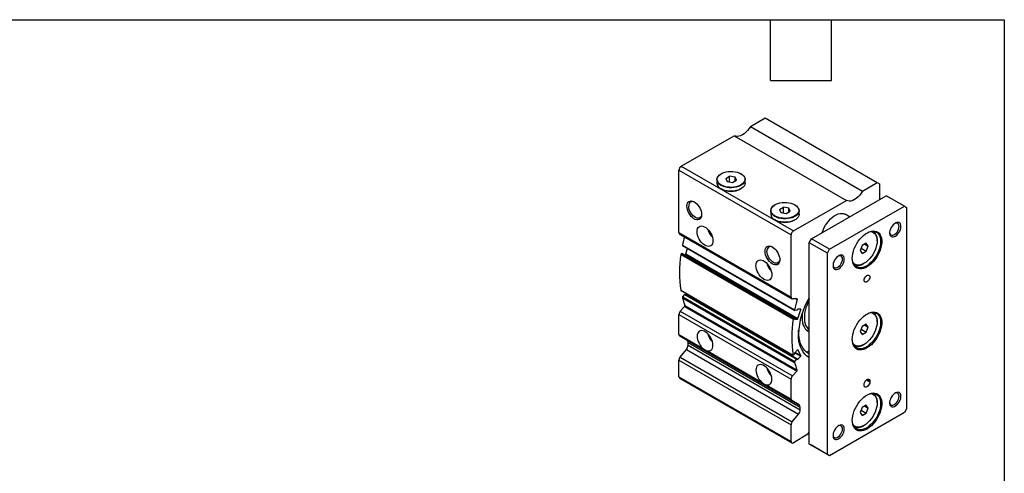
# Model space of a CAD drawing. Header units: millimetres. Extents: x 32 to 1365, y 32 to 1048.
# Tile 5 of 5: x 750 to 1365, y 764 to 1048. Entities that reach past the tile are written whole.
import ezdxf

# ---------------------------------------------------------------- set-up
doc = ezdxf.new("R2010")
doc.units = ezdxf.units.MM
doc.header["$LTSCALE"] = 5
doc.linetypes.add('SLD-Solid', pattern=[0])
doc.layers.add('TEXT', color=140, linetype='SLD-Solid', lineweight=25)

msp = doc.modelspace()

# ---------------------------------------------------------------- linework, layer by layer
for p, q in [((1206.775, 981.098), (1215.868, 986.347)), ((1215.868, 986.347), (1285.871, 945.934)), ((1206.775, 981.098), (1276.778, 940.685)), ((1163.542, 956.14), (1196.676, 975.268)), ((1196.676, 975.268), (1266.68, 934.855)), ((1162.127, 953.69), (1232.131, 913.278)), ((1162.127, 914.725), (1162.127, 953.69)), ((1163.542, 956.14), (1233.545, 915.727)), ((1185.804, 947.813), (1185.804, 945.69)), ((1188.537, 951.506), (1188.395, 951.425)), ((1191.308, 948.493), (1193.758, 949.907)), ((1191.308, 948.493), (1192.205, 946.562)), ((1197.104, 949.39), (1193.758, 949.907)), ((1193.758, 946.322), (1193.758, 949.907)), ((1195.551, 946.044), (1198, 947.458)), ((1198, 947.458), (1197.104, 949.39)), ((1197.104, 946.941), (1197.104, 949.39)), ((1200.913, 951.425), (1200.772, 951.506)), ((1203.504, 945.69), (1203.504, 947.813)), ((1188.395, 942.078), (1188.537, 941.996)), ((1192.205, 946.562), (1195.551, 946.044)), ((1200.772, 941.996), (1200.913, 942.078)), ((1276.778, 940.685), (1285.871, 945.934)), ((1285.871, 945.934), (1287.285, 945.118)), ((1287.285, 945.118), (1287.285, 935.321)), ((1233.545, 915.727), (1266.68, 934.855)), ((1244.859, 910.829), (1291.528, 937.77)), ((1302.842, 931.239), (1291.528, 937.77)), ((1219.392, 928.423), (1219.392, 926.3)), ((1222.125, 932.117), (1221.983, 932.035)), ((1224.896, 929.104), (1227.345, 930.518)), ((1224.896, 929.104), (1225.792, 927.172)), ((1230.691, 930), (1227.345, 930.518)), ((1227.345, 926.932), (1227.345, 930.518)), ((1231.588, 928.069), (1230.691, 930)), ((1230.691, 927.551), (1230.691, 930)), ((1234.501, 932.035), (1234.359, 932.117)), ((1237.092, 926.3), (1237.092, 928.423)), ((1256.173, 904.297), (1302.842, 931.239)), ((1302.842, 931.239), (1304.256, 930.422)), ((1304.256, 930.422), (1304.256, 804.675)), ((1221.983, 922.688), (1222.125, 922.606)), ((1225.792, 927.172), (1229.139, 926.655)), ((1229.139, 926.655), (1231.588, 928.069)), ((1234.359, 922.606), (1234.501, 922.688)), ((1268.672, 924.575), (1265.958, 926.142)), ((1162.127, 914.725), (1232.131, 874.313)), ((1162.542, 913.81), (1232.545, 873.397)), ((1232.131, 874.313), (1232.131, 913.278)), ((1243.445, 908.379), (1244.859, 910.829)), ((1256.173, 904.297), (1244.859, 910.829)), ((1285.871, 909.602), (1285.871, 910.01)), ((1164.305, 906.896), (1234.309, 866.484)), ((1164.398, 906.558), (1234.401, 866.146)), ((1166.341, 901.381), (1167.458, 904.792)), ((1254.758, 901.848), (1243.445, 908.379)), ((1243.445, 782.632), (1243.445, 908.379)), ((1254.758, 901.848), (1256.173, 904.297)), ((1276.515, 906.65), (1275.29, 903.493)), ((1275.858, 904.958), (1278.964, 903.165)), ((1278.964, 908.064), (1276.515, 906.65)), ((1278.067, 907.546), (1280.189, 906.321)), ((1280.189, 906.321), (1278.964, 908.064)), ((1278.964, 903.165), (1280.189, 906.321)), ((1163.323, 901.102), (1233.327, 860.69)), ((1163.821, 901.688), (1164.136, 901.701)), ((1163.821, 901.688), (1233.824, 861.276)), ((1164.136, 901.701), (1234.14, 861.289)), ((1234.2, 861.275), (1164.197, 901.687)), ((1165.267, 901.069), (1166.059, 901.1)), ((1166.059, 901.1), (1236.063, 860.687)), ((1166.341, 901.381), (1236.345, 860.969)), ((1254.758, 776.101), (1254.758, 901.848)), ((1275.29, 903.493), (1276.515, 901.751)), ((1276.515, 901.751), (1278.964, 903.165)), ((1277.387, 895.314), (1277.741, 895.518)), ((1163.323, 878.645), (1233.327, 838.233)), ((1163.421, 878.484), (1233.425, 838.072)), ((1164.305, 873.985), (1234.309, 833.573)), ((1164.498, 874.569), (1165.735, 875.948)), ((1164.498, 874.569), (1234.502, 834.157)), ((1165.735, 875.948), (1235.738, 835.536)), ((1235.978, 835.625), (1165.974, 876.038)), ((1166.344, 875.952), (1166.843, 876.509)), ((1166.344, 875.952), (1236.347, 835.54)), ((1235.638, 873.408), (1232.947, 873.304)), ((1235.157, 873.39), (1235.821, 873.006)), ((1162.944, 865.593), (1165.635, 868.595)), ((1165.635, 868.595), (1235.638, 828.183)), ((1165.818, 869.209), (1235.821, 828.797)), ((1238.11, 866.939), (1236.347, 866.87)), ((1237.774, 866.926), (1238.212, 866.673)), ((1162.127, 863.641), (1232.131, 823.229)), ((1162.127, 851.074), (1162.127, 863.641)), ((1162.944, 865.593), (1232.947, 825.18)), ((1233.824, 861.276), (1234.14, 861.289)), ((1234.242, 861.022), (1234.197, 860.885)), ((1234.198, 860.679), (1234.3, 860.62)), ((1234.3, 860.62), (1236.063, 860.687)), ((1235.738, 866.171), (1234.502, 866.123)), ((1236.066, 866.59), (1236.02, 866.452)), ((1236.345, 860.969), (1238.212, 866.673)), ((1276.515, 856.024), (1275.29, 852.868)), ((1278.964, 857.439), (1276.515, 856.024)), ((1278.067, 856.921), (1280.189, 855.696)), ((1280.189, 855.696), (1278.964, 857.439)), ((1278.964, 852.539), (1280.189, 855.696)), ((1285.871, 858.976), (1285.871, 859.384)), ((1162.127, 851.074), (1176.893, 842.55)), ((1162.542, 850.158), (1232.545, 809.746)), ((1167.163, 847.49), (1162.542, 850.158)), ((1275.29, 852.868), (1276.515, 851.125)), ((1275.858, 854.332), (1278.964, 852.539)), ((1276.515, 851.125), (1278.964, 852.539)), ((1167.163, 847.49), (1237.167, 807.078)), ((1167.784, 846.116), (1237.788, 805.704)), ((1167.784, 844.463), (1167.784, 846.116)), ((1167.784, 844.463), (1237.788, 804.05)), ((1277.387, 844.688), (1277.741, 844.892)), ((1162.835, 836.891), (1166.724, 841.729)), ((1162.835, 836.891), (1232.838, 796.479)), ((1166.724, 841.729), (1236.727, 801.316)), ((1179.889, 840.82), (1213.662, 821.324)), ((1234.14, 838.573), (1233.824, 838.221)), ((1234.197, 839.043), (1234.242, 838.958)), ((1236.063, 841.394), (1234.3, 839.427)), ((1234.464, 839.61), (1238.11, 837.506)), ((1234.727, 839.903), (1238.212, 837.891)), ((1236.242, 841.498), (1236.345, 841.439)), ((1238.212, 837.891), (1236.345, 841.439)), ((1236.347, 835.54), (1238.11, 837.506)), ((1242.685, 839.513), (1243.094, 839.277)), ((1243.445, 839.165), (1243.094, 839.277)), ((1162.127, 835.069), (1232.131, 794.656)), ((1162.127, 824.677), (1162.127, 835.069)), ((1234.502, 834.157), (1235.738, 835.536)), ((1236.02, 835.581), (1236.066, 835.495)), ((1162.127, 824.677), (1232.131, 784.264)), ((1232.947, 825.18), (1235.638, 828.183)), ((1162.542, 823.761), (1232.545, 783.349)), ((1216.659, 819.594), (1232.131, 810.662)), ((1232.131, 810.662), (1232.131, 823.229)), ((1277.739, 819.375), (1277.739, 819.783)), ((1279.183, 822.624), (1281.275, 821.416)), ((1279.507, 822.845), (1281.275, 821.824)), ((1281.275, 821.824), (1281.275, 821.416)), ((1237.167, 807.078), (1232.545, 809.746)), ((1237.788, 804.05), (1237.788, 805.704)), ((1276.515, 805.399), (1275.29, 802.242)), ((1278.964, 806.813), (1276.515, 805.399)), ((1278.067, 806.295), (1280.189, 805.07)), ((1280.189, 805.07), (1278.964, 806.813)), ((1285.871, 808.351), (1285.871, 808.759)), ((1232.838, 796.479), (1236.727, 801.316)), ((1302.842, 802.225), (1256.173, 775.284)), ((1275.29, 802.242), (1276.515, 800.5)), ((1275.858, 803.707), (1278.964, 801.914)), ((1276.515, 800.5), (1278.964, 801.914)), ((1278.964, 801.914), (1280.189, 805.07)), ((1304.256, 804.675), (1302.842, 802.225)), ((1232.131, 784.264), (1232.131, 794.656)), ((1277.387, 794.063), (1277.741, 794.267)), ((1242.638, 788.697), (1233.545, 783.448)), ((1242.638, 788.697), (1243.445, 789.979)), ((1254.758, 776.101), (1243.445, 782.632)), ((1244.859, 781.815), (1243.445, 782.632)), ((1256.173, 775.284), (1244.859, 781.815)), ((1256.173, 775.284), (1254.758, 776.101))]:
    msp.add_line(p, q)
at = {"flags": 128}
for points in [[(1206.775, 981.098), (1205.927, 979.757), (1204.973, 978.52), (1203.937, 977.42), (1202.846, 976.483), (1201.725, 975.733), (1200.605, 975.19), (1199.514, 974.866), (1198.478, 974.771), (1197.524, 974.906), (1196.776, 975.21)], [(1188.538, 944.445), (1187.615, 945.074), (1186.883, 945.783), (1186.364, 946.551), (1186.071, 947.358), (1186.012, 948.182), (1186.189, 949.001), (1186.596, 949.791), (1187.224, 950.532), (1188.054, 951.203), (1189.064, 951.786), (1190.227, 952.266), (1191.51, 952.628), (1192.879, 952.863), (1194.297, 952.965), (1195.724, 952.931), (1197.123, 952.762), (1198.453, 952.462), (1199.681, 952.04), (1200.771, 951.507), (1201.694, 950.877), (1202.425, 950.169), (1202.945, 949.401), (1203.238, 948.594), (1203.297, 947.769), (1203.12, 946.951), (1202.713, 946.161), (1202.085, 945.42), (1201.255, 944.749), (1200.245, 944.165), (1199.082, 943.686), (1197.799, 943.324), (1196.43, 943.089), (1195.012, 942.987), (1193.584, 943.021), (1192.186, 943.19), (1190.855, 943.49), (1189.628, 943.912), (1188.538, 944.445)], [(1188.397, 944.2), (1187.452, 944.844), (1186.704, 945.569), (1186.172, 946.355), (1185.872, 947.181), (1185.812, 948.024), (1185.993, 948.861), (1186.41, 949.67), (1187.052, 950.428), (1187.901, 951.114), (1188.395, 951.425)], [(1200.913, 951.425), (1201.857, 950.781), (1202.605, 950.056), (1203.136, 949.27), (1203.436, 948.444), (1203.497, 947.601), (1203.316, 946.764), (1202.899, 945.955), (1202.257, 945.197), (1201.408, 944.511), (1200.374, 943.914), (1199.185, 943.424), (1197.871, 943.053), (1196.471, 942.812), (1195.02, 942.708), (1193.56, 942.743), (1192.129, 942.916), (1190.768, 943.223), (1189.512, 943.655), (1188.397, 944.2)], [(1203.504, 945.69), (1203.497, 945.478), (1203.316, 944.641), (1202.899, 943.832), (1202.257, 943.074), (1201.408, 942.388), (1200.374, 941.791), (1199.185, 941.301), (1197.871, 940.93), (1196.471, 940.689), (1195.02, 940.585), (1193.56, 940.62), (1192.129, 940.793), (1190.768, 941.1), (1189.512, 941.532), (1188.397, 942.077)], [(1276.778, 940.685), (1275.931, 939.344), (1274.977, 938.108), (1273.941, 937.008), (1272.849, 936.071), (1271.729, 935.321), (1270.609, 934.778), (1269.517, 934.454), (1268.481, 934.358), (1267.527, 934.493), (1266.68, 934.855)], [(1167.077, 931.236), (1167.16, 932.192), (1167.406, 933.018), (1167.807, 933.684), (1168.347, 934.165), (1169.007, 934.445), (1169.764, 934.512), (1170.59, 934.366), (1171.455, 934.01), (1172.328, 933.458), (1173.177, 932.73), (1173.972, 931.852), (1174.683, 930.856), (1175.286, 929.778), (1175.759, 928.656), (1176.083, 927.532), (1176.249, 926.446), (1176.249, 925.436), (1176.083, 924.541), (1175.759, 923.792), (1175.286, 923.216), (1174.683, 922.834), (1173.972, 922.659), (1173.177, 922.699), (1172.328, 922.951), (1171.455, 923.407), (1170.59, 924.05), (1169.764, 924.857), (1169.007, 925.798), (1168.347, 926.84), (1167.807, 927.945), (1167.406, 929.073), (1167.16, 930.183), (1167.077, 931.236)], [(1176.26, 926.277), (1176.249, 926.134), (1176.085, 925.308), (1175.764, 924.63), (1175.299, 924.127), (1174.71, 923.82), (1174.019, 923.721), (1173.256, 923.836), (1172.451, 924.158), (1171.639, 924.674), (1170.851, 925.365), (1170.12, 926.2), (1169.477, 927.147), (1168.946, 928.166), (1168.552, 929.216), (1168.308, 930.253), (1168.226, 931.236)], [(1221.984, 924.81), (1221.039, 925.454), (1220.291, 926.179), (1219.76, 926.965), (1219.46, 927.791), (1219.4, 928.634), (1219.58, 929.471), (1219.997, 930.28), (1220.639, 931.038), (1221.489, 931.725), (1221.983, 932.035)], [(1222.126, 925.055), (1221.202, 925.685), (1220.471, 926.393), (1219.952, 927.161), (1219.658, 927.968), (1219.599, 928.793), (1219.776, 929.611), (1220.184, 930.401), (1220.811, 931.142), (1221.641, 931.813), (1222.651, 932.397), (1223.814, 932.876), (1225.098, 933.238), (1226.467, 933.473), (1227.885, 933.575), (1229.312, 933.541), (1230.71, 933.372), (1232.041, 933.072), (1233.268, 932.65), (1234.358, 932.117), (1235.282, 931.488), (1236.013, 930.779), (1236.532, 930.011), (1236.826, 929.204), (1236.885, 928.38), (1236.708, 927.561), (1236.3, 926.771), (1235.673, 926.03), (1234.843, 925.359), (1233.832, 924.776), (1232.67, 924.296), (1231.386, 923.934), (1230.017, 923.699), (1228.599, 923.597), (1227.172, 923.631), (1225.774, 923.8), (1224.443, 924.1), (1223.216, 924.522), (1222.126, 925.055)], [(1234.501, 932.035), (1235.445, 931.392), (1236.193, 930.667), (1236.724, 929.881), (1237.024, 929.055), (1237.084, 928.212), (1236.904, 927.374), (1236.487, 926.566), (1235.845, 925.808), (1234.995, 925.121), (1233.962, 924.524), (1232.772, 924.034), (1231.459, 923.663), (1230.058, 923.423), (1228.608, 923.318), (1227.147, 923.353), (1225.717, 923.526), (1224.355, 923.833), (1223.099, 924.265), (1221.984, 924.81)], [(1237.092, 926.3), (1237.084, 926.089), (1236.904, 925.251), (1236.487, 924.443), (1235.845, 923.685), (1234.995, 922.998), (1233.962, 922.401), (1232.772, 921.911), (1231.459, 921.54), (1230.058, 921.3), (1228.608, 921.195), (1227.147, 921.23), (1225.717, 921.403), (1224.355, 921.71), (1223.099, 922.142), (1221.984, 922.687)], [(1251.608, 914.725), (1252.156, 916.26), (1252.852, 917.8), (1253.675, 919.293), (1254.611, 920.713), (1255.642, 922.032), (1256.748, 923.225), (1257.91, 924.272), (1259.105, 925.151), (1260.311, 925.848), (1261.507, 926.348), (1262.668, 926.643), (1263.775, 926.727), (1264.805, 926.598), (1265.741, 926.259), (1265.958, 926.142)], [(1173.441, 915.314), (1173.525, 916.315), (1173.775, 917.186), (1174.183, 917.895), (1174.733, 918.419), (1175.408, 918.74), (1176.185, 918.846), (1177.036, 918.736), (1177.934, 918.411), (1178.848, 917.884), (1179.746, 917.172), (1180.597, 916.299), (1181.374, 915.296), (1182.049, 914.195), (1182.599, 913.036), (1183.006, 911.857), (1183.256, 910.698), (1183.341, 909.599), (1183.256, 908.597), (1183.006, 907.727), (1182.599, 907.018), (1182.049, 906.494), (1181.374, 906.173), (1180.597, 906.066), (1179.746, 906.177), (1178.848, 906.501), (1177.934, 907.028), (1177.036, 907.741), (1176.185, 908.613), (1175.408, 909.617), (1174.733, 910.717), (1174.183, 911.877), (1173.775, 913.056), (1173.525, 914.215), (1173.441, 915.314)], [(1293.662, 914.854), (1293.735, 914.395), (1293.989, 913.77), (1294.394, 913.326), (1294.928, 913.088), (1295.561, 913.069), (1296.254, 913.272), (1296.968, 913.684), (1297.661, 914.282), (1298.293, 915.03), (1298.827, 915.885), (1299.233, 916.798), (1299.486, 917.715), (1299.572, 918.583)], [(1300.72, 918.583), (1300.638, 919.413), (1300.394, 920.108), (1300, 920.637), (1299.474, 920.975), (1298.841, 921.105), (1298.131, 921.022), (1297.376, 920.729), (1296.613, 920.24), (1295.876, 919.579), (1295.201, 918.775), (1294.618, 917.868), (1294.155, 916.898), (1293.834, 915.911), (1293.67, 914.954), (1293.67, 914.071), (1293.834, 913.304), (1294.155, 912.688), (1294.618, 912.252), (1295.201, 912.017), (1295.876, 911.993), (1296.613, 912.182), (1297.376, 912.575), (1298.131, 913.154), (1298.841, 913.891), (1299.474, 914.751), (1300, 915.696), (1300.394, 916.68), (1300.638, 917.657), (1300.72, 918.583)], [(1299.572, 918.583), (1299.486, 919.351), (1299.233, 919.976), (1298.827, 920.42), (1298.293, 920.659), (1297.661, 920.677), (1296.968, 920.474), (1296.885, 920.436)], [(1270.315, 898.58), (1270.397, 900.042), (1270.641, 901.573), (1271.044, 903.145), (1271.598, 904.731), (1272.293, 906.301), (1273.117, 907.828), (1274.054, 909.285), (1275.09, 910.645), (1276.203, 911.885), (1277.376, 912.983), (1278.587, 913.917), (1279.814, 914.673), (1281.036, 915.237), (1282.231, 915.598), (1283.377, 915.749), (1284.453, 915.69), (1285.442, 915.419), (1286.325, 914.943), (1287.086, 914.269), (1287.712, 913.411), (1288.191, 912.382), (1288.515, 911.202), (1288.679, 909.891), (1288.679, 908.473), (1288.515, 906.973), (1288.191, 905.418), (1287.712, 903.836), (1287.086, 902.254), (1286.325, 900.702), (1285.442, 899.207), (1284.453, 897.795), (1283.377, 896.492), (1282.231, 895.321), (1281.036, 894.302), (1279.814, 893.455), (1278.587, 892.794), (1277.376, 892.331), (1276.203, 892.074), (1275.09, 892.028), (1274.054, 892.193), (1273.117, 892.567), (1272.293, 893.144), (1271.598, 893.911), (1271.044, 894.857), (1270.641, 895.964), (1270.397, 897.213), (1270.315, 898.58)], [(1279.327, 914.396), (1279.757, 914.622), (1280.952, 915.122), (1282.114, 915.417), (1283.22, 915.501), (1284.251, 915.372), (1285.187, 915.033), (1286.01, 914.49), (1286.706, 913.754), (1287.261, 912.837), (1287.665, 911.758), (1287.91, 910.536), (1287.993, 909.194), (1287.91, 907.756), (1287.665, 906.251), (1287.261, 904.705), (1286.706, 903.147), (1286.01, 901.608), (1285.187, 900.114), (1284.251, 898.695), (1283.22, 897.376), (1282.114, 896.182), (1280.952, 895.136), (1279.757, 894.256), (1278.55, 893.56), (1277.355, 893.06), (1276.194, 892.765), (1275.087, 892.681), (1274.056, 892.81), (1273.121, 893.149), (1272.297, 893.692), (1271.602, 894.428), (1271.047, 895.344), (1270.643, 896.424), (1270.397, 897.646), (1270.317, 898.787)], [(1281.898, 915.378), (1282.136, 915.345), (1283.065, 915.078), (1283.885, 914.604), (1284.58, 913.933), (1285.136, 913.078), (1285.542, 912.057), (1285.788, 910.89), (1285.871, 909.602), (1285.788, 908.218), (1285.542, 906.766), (1285.136, 905.277), (1284.58, 903.78), (1283.885, 902.306), (1283.065, 900.885), (1282.136, 899.546), (1281.117, 898.316), (1280.03, 897.22), (1278.897, 896.281), (1277.739, 895.517), (1276.582, 894.945), (1275.448, 894.575), (1274.361, 894.416), (1273.343, 894.47), (1272.414, 894.737), (1271.594, 895.21), (1270.899, 895.882), (1270.752, 896.07)], [(1215.868, 903.07), (1215.951, 904.026), (1216.197, 904.852), (1216.597, 905.518), (1217.137, 905.999), (1217.798, 906.279), (1218.554, 906.346), (1219.38, 906.2), (1220.245, 905.844), (1221.118, 905.292), (1221.967, 904.564), (1222.762, 903.686), (1223.474, 902.69), (1224.077, 901.611), (1224.549, 900.49), (1224.874, 899.366), (1225.039, 898.279), (1225.039, 897.27), (1224.874, 896.375), (1224.549, 895.626), (1224.077, 895.05), (1223.474, 894.668), (1222.762, 894.493), (1221.967, 894.533), (1221.118, 894.785), (1220.245, 895.241), (1219.38, 895.884), (1218.554, 896.691), (1217.798, 897.632), (1217.137, 898.674), (1216.597, 899.779), (1216.197, 900.907), (1215.951, 902.017), (1215.868, 903.07)], [(1164.136, 901.701), (1164.172, 901.697), (1164.197, 901.687)], [(1210.211, 894.087), (1210.295, 895.089), (1210.545, 895.959), (1210.952, 896.668), (1211.503, 897.192), (1212.178, 897.513), (1212.954, 897.62), (1213.806, 897.509), (1214.704, 897.185), (1215.617, 896.657), (1216.515, 895.945), (1217.367, 895.073), (1218.143, 894.069), (1218.818, 892.969), (1219.369, 891.809), (1219.776, 890.63), (1220.026, 889.471), (1220.11, 888.372), (1220.026, 887.371), (1219.776, 886.5), (1219.369, 885.791), (1218.818, 885.267), (1218.143, 884.946), (1217.367, 884.839), (1216.515, 884.95), (1215.617, 885.275), (1214.704, 885.802), (1213.806, 886.514), (1212.954, 887.387), (1212.178, 888.39), (1211.503, 889.491), (1210.952, 890.65), (1210.545, 891.829), (1210.295, 892.988), (1210.211, 894.087)], [(1225.05, 898.111), (1225.039, 897.968), (1224.876, 897.142), (1224.555, 896.464), (1224.09, 895.961), (1223.5, 895.654), (1222.809, 895.555), (1222.046, 895.669), (1221.242, 895.992), (1220.429, 896.508), (1219.641, 897.199), (1218.91, 898.034), (1218.267, 898.981), (1217.737, 900), (1217.342, 901.05), (1217.098, 902.087), (1217.016, 903.07)], [(1258.307, 894.444), (1258.38, 893.985), (1258.633, 893.36), (1259.039, 892.916), (1259.573, 892.677), (1260.205, 892.659), (1260.898, 892.862), (1261.612, 893.274), (1262.305, 893.872), (1262.938, 894.62), (1263.472, 895.475), (1263.878, 896.387), (1264.131, 897.304), (1264.217, 898.172)], [(1265.365, 898.172), (1265.282, 899.002), (1265.038, 899.698), (1264.644, 900.227), (1264.118, 900.564), (1263.486, 900.695), (1262.775, 900.611), (1262.021, 900.319), (1261.258, 899.83), (1260.521, 899.169), (1259.845, 898.365), (1259.263, 897.457), (1258.8, 896.487), (1258.479, 895.501), (1258.315, 894.544), (1258.315, 893.661), (1258.479, 892.894), (1258.8, 892.278), (1259.263, 891.842), (1259.845, 891.607), (1260.521, 891.583), (1261.258, 891.772), (1262.021, 892.165), (1262.775, 892.744), (1263.486, 893.48), (1264.118, 894.341), (1264.644, 895.286), (1265.038, 896.27), (1265.282, 897.247), (1265.365, 898.172)], [(1264.217, 898.172), (1264.131, 898.941), (1263.878, 899.566), (1263.472, 900.01), (1262.938, 900.248), (1262.305, 900.267), (1261.612, 900.064), (1261.515, 900.019)], [(1277.739, 884.902), (1277.826, 885.583), (1278.077, 886.297), (1278.468, 886.975), (1278.961, 887.549), (1279.507, 887.964), (1280.053, 888.18), (1280.546, 888.174), (1280.937, 887.948), (1281.188, 887.524), (1281.275, 886.943), (1281.188, 886.263), (1280.937, 885.549), (1280.546, 884.871), (1280.053, 884.297), (1279.507, 883.882), (1278.961, 883.666), (1278.468, 883.672), (1278.077, 883.898), (1277.826, 884.322), (1277.739, 884.902)], [(1165.735, 875.948), (1165.774, 875.987), (1165.815, 876.017), (1165.856, 876.038), (1165.897, 876.05), (1165.934, 876.051), (1165.967, 876.041), (1165.974, 876.038)], [(1235.638, 873.408), (1235.695, 873.403), (1235.744, 873.382), (1235.785, 873.346), (1235.815, 873.297), (1235.834, 873.237), (1235.842, 873.166), (1235.838, 873.088), (1235.821, 873.006)], [(1238.11, 866.939), (1238.145, 866.935), (1238.176, 866.921), (1238.201, 866.897), (1238.219, 866.864), (1238.23, 866.824), (1238.232, 866.777), (1238.226, 866.726), (1238.212, 866.673)], [(1243.445, 872.685), (1242.853, 871.495), (1242.062, 869.65), (1241.416, 867.792), (1240.924, 865.946), (1240.592, 864.138), (1240.425, 862.391), (1240.425, 860.729), (1240.592, 859.175), (1240.924, 857.75), (1241.416, 856.472), (1242.062, 855.36), (1242.853, 854.428), (1243.445, 853.921)], [(1234.14, 861.289), (1234.176, 861.285), (1234.207, 861.271), (1234.232, 861.247), (1234.25, 861.214), (1234.26, 861.173), (1234.262, 861.126), (1234.256, 861.075), (1234.242, 861.022)], [(1234.3, 860.62), (1234.264, 860.624), (1234.233, 860.638), (1234.209, 860.662), (1234.191, 860.694), (1234.18, 860.735), (1234.178, 860.781), (1234.184, 860.832), (1234.197, 860.885)], [(1234.502, 866.123), (1234.449, 866.127), (1234.402, 866.146), (1234.362, 866.177), (1234.331, 866.22), (1234.31, 866.275), (1234.299, 866.338), (1234.299, 866.408), (1234.309, 866.484)], [(1239.34, 865.224), (1239.318, 865.099), (1239.072, 863.287), (1238.99, 861.548), (1239.072, 859.904), (1239.318, 858.376), (1239.724, 856.982), (1240.285, 855.742), (1240.995, 854.669), (1241.844, 853.777), (1242.821, 853.078), (1243.445, 852.764)], [(1270.315, 847.955), (1270.397, 849.417), (1270.641, 850.948), (1271.044, 852.52), (1271.598, 854.105), (1272.293, 855.675), (1273.117, 857.203), (1274.054, 858.659), (1275.09, 860.02), (1276.203, 861.26), (1277.376, 862.357), (1278.587, 863.292), (1279.814, 864.048), (1281.036, 864.611), (1282.231, 864.972), (1283.377, 865.124), (1284.453, 865.064), (1285.442, 864.794), (1286.325, 864.317), (1287.086, 863.644), (1287.712, 862.785), (1288.191, 861.756), (1288.515, 860.576), (1288.679, 859.265), (1288.679, 857.847), (1288.515, 856.347), (1288.191, 854.792), (1287.712, 853.21), (1287.086, 851.629), (1286.325, 850.077), (1285.442, 848.581), (1284.453, 847.169), (1283.377, 845.866), (1282.231, 844.695), (1281.036, 843.677), (1279.814, 842.83), (1278.587, 842.168), (1277.376, 841.705), (1276.203, 841.448), (1275.09, 841.402), (1274.054, 841.568), (1273.117, 841.942), (1272.293, 842.518), (1271.598, 843.286), (1271.044, 844.232), (1270.641, 845.339), (1270.397, 846.587), (1270.315, 847.955)], [(1279.327, 863.77), (1279.757, 863.997), (1280.952, 864.497), (1282.114, 864.792), (1283.22, 864.875), (1284.251, 864.747), (1285.187, 864.408), (1286.01, 863.865), (1286.706, 863.128), (1287.261, 862.212), (1287.665, 861.133), (1287.91, 859.91), (1287.993, 858.568), (1287.91, 857.131), (1287.665, 855.625), (1287.261, 854.079), (1286.706, 852.522), (1286.01, 850.982), (1285.187, 849.489), (1284.251, 848.069), (1283.22, 846.751), (1282.114, 845.557), (1280.952, 844.51), (1279.757, 843.631), (1278.55, 842.934), (1277.355, 842.434), (1276.194, 842.139), (1275.087, 842.056), (1274.056, 842.184), (1273.121, 842.523), (1272.297, 843.066), (1271.602, 843.802), (1271.047, 844.719), (1270.643, 845.798), (1270.397, 847.021), (1270.317, 848.162)], [(1281.898, 864.752), (1282.136, 864.719), (1283.065, 864.453), (1283.885, 863.979), (1284.58, 863.308), (1285.136, 862.453), (1285.542, 861.432), (1285.788, 860.265), (1285.871, 858.976), (1285.788, 857.592), (1285.542, 856.141), (1285.136, 854.651), (1284.58, 853.154), (1283.885, 851.68), (1283.065, 850.259), (1282.136, 848.92), (1281.117, 847.69), (1280.03, 846.595), (1278.897, 845.655), (1277.739, 844.892), (1276.582, 844.319), (1275.448, 843.949), (1274.361, 843.79), (1273.343, 843.844), (1272.414, 844.111), (1271.594, 844.585), (1270.899, 845.256), (1270.752, 845.445)], [(1179.889, 840.82), (1180.722, 840.745), (1181.477, 840.883), (1182.129, 841.229), (1182.657, 841.771), (1183.042, 842.493), (1183.272, 843.369), (1183.34, 844.371), (1183.243, 845.465), (1182.983, 846.614), (1182.571, 847.781), (1182.019, 848.926), (1181.347, 850.011), (1180.576, 851.001), (1179.732, 851.861), (1178.843, 852.564), (1177.939, 853.086), (1177.05, 853.409), (1176.206, 853.523), (1175.435, 853.424), (1174.763, 853.115), (1174.211, 852.607), (1173.799, 851.917), (1173.539, 851.066), (1173.442, 850.085), (1173.509, 849.005), (1173.74, 847.863), (1174.125, 846.697), (1174.653, 845.545), (1175.305, 844.446), (1176.06, 843.437), (1176.893, 842.55)], [(1243.46, 836.544), (1243.117, 836.751), (1241.828, 837.698), (1240.668, 838.839), (1239.646, 840.167), (1238.767, 841.671), (1238.04, 843.342), (1237.469, 845.166), (1237.058, 847.13), (1236.81, 849.222), (1236.727, 851.424)], [(1243.094, 839.277), (1241.821, 840.105), (1240.673, 841.132), (1239.661, 842.348), (1238.793, 843.744), (1238.074, 845.308), (1237.511, 847.029), (1237.109, 848.893), (1236.871, 850.884), (1236.798, 852.987), (1236.812, 853.756)], [(1233.824, 838.221), (1233.747, 838.147), (1233.667, 838.092), (1233.587, 838.059), (1233.512, 838.048), (1233.445, 838.062), (1233.39, 838.099), (1233.35, 838.157), (1233.327, 838.233)], [(1236.063, 841.394), (1236.102, 841.433), (1236.143, 841.463), (1236.185, 841.485), (1236.225, 841.496), (1236.262, 841.497), (1236.296, 841.487), (1236.324, 841.468), (1236.345, 841.439)], [(1216.659, 819.594), (1217.492, 819.518), (1218.247, 819.656), (1218.899, 820.002), (1219.426, 820.545), (1219.812, 821.266), (1220.042, 822.143), (1220.11, 823.144), (1220.012, 824.238), (1219.753, 825.388), (1219.341, 826.554), (1218.789, 827.7), (1218.116, 828.785), (1217.345, 829.774), (1216.501, 830.635), (1215.612, 831.337), (1214.709, 831.859), (1213.82, 832.182), (1212.976, 832.296), (1212.205, 832.197), (1211.532, 831.889), (1210.98, 831.381), (1210.568, 830.69), (1210.309, 829.84), (1210.211, 828.858), (1210.279, 827.779), (1210.509, 826.637), (1210.895, 825.47), (1211.422, 824.318), (1212.074, 823.219), (1212.829, 822.21), (1213.662, 821.324)], [(1235.738, 835.536), (1235.778, 835.574), (1235.819, 835.605), (1235.86, 835.626), (1235.9, 835.638), (1235.938, 835.639), (1235.971, 835.629), (1235.999, 835.61), (1236.02, 835.581)], [(1236.347, 835.54), (1236.308, 835.501), (1236.267, 835.471), (1236.226, 835.45), (1236.185, 835.438), (1236.148, 835.437), (1236.115, 835.447), (1236.087, 835.466), (1236.066, 835.495)], [(1277.739, 819.783), (1277.826, 820.464), (1278.077, 821.178), (1278.468, 821.856), (1278.961, 822.43), (1279.507, 822.845), (1280.053, 823.061), (1280.546, 823.055), (1280.937, 822.829), (1281.188, 822.405), (1281.275, 821.824)], [(1281.275, 821.416), (1281.188, 820.735), (1280.937, 820.021), (1280.546, 819.344), (1280.053, 818.77), (1279.507, 818.354), (1278.961, 818.139), (1278.468, 818.144), (1278.077, 818.37), (1277.826, 818.794), (1277.739, 819.375)], [(1270.315, 797.329), (1270.397, 798.791), (1270.641, 800.322), (1271.044, 801.894), (1271.598, 803.48), (1272.293, 805.05), (1273.117, 806.577), (1274.054, 808.034), (1275.09, 809.394), (1276.203, 810.634), (1277.376, 811.731), (1278.587, 812.666), (1279.814, 813.422), (1281.036, 813.986), (1282.231, 814.346), (1283.377, 814.498), (1284.453, 814.439), (1285.442, 814.168), (1286.325, 813.692), (1287.086, 813.018), (1287.712, 812.16), (1288.191, 811.131), (1288.515, 809.951), (1288.679, 808.64), (1288.679, 807.222), (1288.515, 805.722), (1288.191, 804.167), (1287.712, 802.585), (1287.086, 801.003), (1286.325, 799.451), (1285.442, 797.956), (1284.453, 796.544), (1283.377, 795.241), (1282.231, 794.07), (1281.036, 793.051), (1279.814, 792.204), (1278.587, 791.543), (1277.376, 791.08), (1276.203, 790.823), (1275.09, 790.777), (1274.054, 790.942), (1273.117, 791.316), (1272.293, 791.893), (1271.598, 792.66), (1271.044, 793.606), (1270.641, 794.713), (1270.397, 795.962), (1270.315, 797.329)], [(1279.327, 813.145), (1279.757, 813.371), (1280.952, 813.871), (1282.114, 814.166), (1283.22, 814.25), (1284.251, 814.121), (1285.187, 813.782), (1286.01, 813.239), (1286.706, 812.503), (1287.261, 811.586), (1287.665, 810.507), (1287.91, 809.285), (1287.993, 807.942), (1287.91, 806.505), (1287.665, 805), (1287.261, 803.454), (1286.706, 801.896), (1286.01, 800.357), (1285.187, 798.863), (1284.251, 797.444), (1283.22, 796.125), (1282.114, 794.931), (1280.952, 793.885), (1279.757, 793.005), (1278.55, 792.309), (1277.355, 791.809), (1276.194, 791.514), (1275.087, 791.43), (1274.056, 791.559), (1273.121, 791.898), (1272.297, 792.44), (1271.602, 793.177), (1271.047, 794.093), (1270.643, 795.173), (1270.397, 796.395), (1270.317, 797.536)], [(1281.898, 814.126), (1282.136, 814.094), (1283.065, 813.827), (1283.885, 813.353), (1284.58, 812.682), (1285.136, 811.827), (1285.542, 810.806), (1285.788, 809.639), (1285.871, 808.351), (1285.788, 806.967), (1285.542, 805.515), (1285.136, 804.026), (1284.58, 802.529), (1283.885, 801.055), (1283.065, 799.634), (1282.136, 798.295), (1281.117, 797.065), (1280.03, 795.969), (1278.897, 795.03), (1277.739, 794.266), (1276.582, 793.694), (1275.448, 793.324), (1274.361, 793.165), (1273.343, 793.219), (1272.414, 793.486), (1271.594, 793.959), (1270.899, 794.63), (1270.752, 794.819)], [(1293.662, 808.704), (1293.735, 808.245), (1293.989, 807.62), (1294.394, 807.175), (1294.928, 806.937), (1295.561, 806.919), (1296.254, 807.122), (1296.968, 807.534), (1297.661, 808.132), (1298.293, 808.88), (1298.827, 809.735), (1299.233, 810.647), (1299.486, 811.564), (1299.572, 812.432)], [(1300.72, 812.432), (1300.638, 813.262), (1300.394, 813.958), (1300, 814.487), (1299.474, 814.824), (1298.841, 814.954), (1298.131, 814.871), (1297.376, 814.579), (1296.613, 814.09), (1295.876, 813.429), (1295.201, 812.625), (1294.618, 811.717), (1294.155, 810.747), (1293.834, 809.761), (1293.67, 808.804), (1293.67, 807.921), (1293.834, 807.154), (1294.155, 806.538), (1294.618, 806.102), (1295.201, 805.867), (1295.876, 805.843), (1296.613, 806.032), (1297.376, 806.425), (1298.131, 807.003), (1298.841, 807.74), (1299.474, 808.601), (1300, 809.545), (1300.394, 810.529), (1300.638, 811.507), (1300.72, 812.432)], [(1299.572, 812.432), (1299.486, 813.201), (1299.233, 813.826), (1298.827, 814.27), (1298.293, 814.508), (1297.661, 814.526), (1296.968, 814.324), (1296.885, 814.286)], [(1265.365, 792.022), (1265.282, 792.852), (1265.038, 793.548), (1264.644, 794.077), (1264.118, 794.414), (1263.486, 794.544), (1262.775, 794.461), (1262.021, 794.168), (1261.258, 793.68), (1260.521, 793.018), (1259.845, 792.215), (1259.263, 791.307), (1258.8, 790.337), (1258.479, 789.351), (1258.315, 788.393), (1258.315, 787.511), (1258.479, 786.743), (1258.8, 786.127), (1259.263, 785.692), (1259.845, 785.456), (1260.521, 785.433), (1261.258, 785.622), (1262.021, 786.015), (1262.775, 786.593), (1263.486, 787.33), (1264.118, 788.191), (1264.644, 789.135), (1265.038, 790.119), (1265.282, 791.097), (1265.365, 792.022)], [(1264.217, 792.022), (1264.131, 792.791), (1263.878, 793.416), (1263.472, 793.86), (1262.938, 794.098), (1262.305, 794.116), (1261.612, 793.913), (1261.529, 793.876)], [(1258.307, 788.294), (1258.38, 787.834), (1258.633, 787.21), (1259.039, 786.765), (1259.573, 786.527), (1260.205, 786.509), (1260.898, 786.712), (1261.612, 787.124), (1262.305, 787.721), (1262.938, 788.469), (1263.472, 789.325), (1263.878, 790.237), (1264.131, 791.154), (1264.217, 792.022)]]:
    msp.add_lwpolyline(points, dxfattribs=at)
for centre, radius, start, end in [((1165.198, 953.55), 3.074, 122.605478, 177.394522), ((1190.16, 946.078), 4.373, 185.101162, 246.218979), ((1194.654, 953.648), 13.16, 242.305216, 297.700159), ((1170.638, 931.653), 2.448, 57.014511, 189.825678), ((1223.747, 926.689), 4.373, 185.101162, 246.218979), ((1228.242, 934.258), 13.16, 242.305216, 297.700159), ((1191.275, 919.894), 11.576, 195.404357, 224.590267), ((1163.12, 914.623), 0.998, 174.110646, 234.577176), ((1271.045, 885.569), 108.849, 165.885789, 168.700691), ((1235.201, 913.138), 3.074, 122.605478, 177.394522), ((1279.698, 910.526), 6.195, 355.217555, 53.470265), ((1164.597, 906.794), 0.309, 160.689768, 229.825157), ((1219.428, 903.487), 2.448, 57.014512, 189.825678), ((1237.633, 889.874), 75.154, 171.407628, 188.592372), ((1163.995, 901.037), 0.675, 104.963151, 174.452143), ((1165.968, 901.473), 0.385, 283.738891, 346.114229), ((1228.045, 898.667), 11.576, 195.404357, 224.590267), ((1273.885, 900.077), 5.912, 244.999264, 306.32367), ((1163.538, 878.666), 0.216, 185.414842, 237.253872), ((1165.002, 874.079), 0.703, 135.772054, 187.677147), ((1208.737, 885.429), 45.882, 194.444067, 200.702866), ((1166.07, 876.19), 0.362, 300.355647, 319.054064), ((1232.975, 874.162), 0.858, 169.842041, 268.124752), ((1341.659, 845.025), 109.474, 165.191146, 168.695713), ((1283.849, 849.746), 47.152, 148.970238, 177.959907), ((1165.16, 869.072), 0.673, 314.937472, 11.809153), ((1236.438, 866.497), 0.384, 103.742113, 165.993871), ((1165.229, 863.49), 3.105, 137.385192, 177.208452), ((1307.637, 849.461), 75.154, 171.407628, 188.592372), ((1233.998, 860.624), 0.675, 104.963151, 174.452143), ((1235.647, 866.545), 0.384, 283.74723, 345.992607), ((1235.971, 861.061), 0.385, 283.738891, 346.114229), ((1279.698, 859.901), 6.195, 355.217555, 53.470265), ((1163.129, 850.976), 1.006, 174.379621, 234.301959), ((1191.275, 854.571), 11.576, 195.404357, 224.590267), ((1163.185, 844.675), 4.605, 320.226031, 357.360596), ((1166.282, 846.264), 1.509, 354.379622, 54.301962), ((1273.885, 849.452), 5.912, 244.999264, 306.32367), ((1165.194, 834.927), 3.07, 140.226035, 177.360599), ((1233.874, 838.85), 0.384, 313.825621, 16.412953), ((1234.567, 839.149), 0.385, 133.94577, 196.078975), ((1237.843, 837.783), 0.385, 313.890722, 16.236574), ((1241.71, 842.616), 2.436, 270.32881, 315.40505), ((1228.045, 833.344), 11.576, 195.404357, 224.590267), ((1235.005, 833.667), 0.703, 135.772054, 187.677147), ((1278.74, 845.017), 45.882, 194.444067, 200.702866), ((1163.107, 824.568), 0.986, 173.701152, 234.986667), ((1235.233, 823.078), 3.105, 137.385192, 177.208452), ((1235.163, 828.659), 0.673, 314.937472, 11.809153), ((1279.698, 809.275), 6.195, 355.217555, 53.470265), ((1233.132, 810.563), 1.006, 174.379621, 234.301959), ((1236.286, 805.852), 1.509, 354.379622, 54.301962), ((1233.188, 804.262), 4.605, 320.226031, 357.360596), ((1235.198, 794.515), 3.07, 140.226035, 177.360599), ((1273.885, 798.826), 5.912, 244.999264, 306.32367), ((1232.993, 784.125), 0.873, 170.785963, 309.203285)]:
    msp.add_arc(centre, radius, start, end)
for points in [[(1176.893, 842.55), (1177.136, 842.32), (1177.389, 842.114), (1177.899, 841.742), (1178.157, 841.574), (1178.667, 841.28), (1178.916, 841.155), (1179.405, 840.951), (1179.646, 840.872), (1179.889, 840.82)], [(1213.662, 821.324), (1213.906, 821.094), (1214.159, 820.888), (1214.669, 820.515), (1214.927, 820.348), (1215.437, 820.053), (1215.685, 819.928), (1216.174, 819.724), (1216.415, 819.645), (1216.659, 819.594)]]:
    msp.add_open_spline(points, degree=3, knots=[0, 0, 0, 0, 0.25, 0.25, 0.5, 0.5, 0.75, 0.75, 1, 1, 1, 1])
at = {"layer": 'TEXT'}
for p, q in [((31.75, 1047.75), (1365.25, 1047.75)), ((1219.2, 1009.65), (1219.2, 1047.75)), ((1257.3, 1009.65), (1257.3, 1047.75)), ((1365.25, 1047.75), (1365.25, 31.75)), ((1219.2, 1009.65), (1257.3, 1009.65))]:
    msp.add_line(p, q, dxfattribs=at)

doc.saveas('drawing.dxf')
